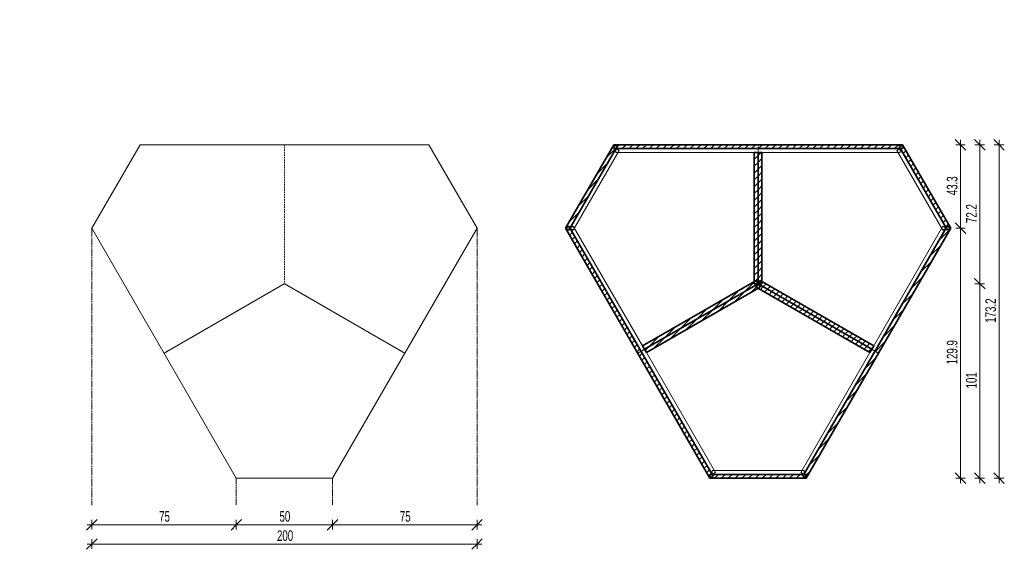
# Model space of a CAD drawing. Header units: centimetres. Extents: x 26261 to 28617, y -5505 to 11908.
# Tile 3 of 3: x 26535 to 27046, y 11633 to 11908. Entities that reach past the tile are written whole.
import ezdxf

# ---------------------------------------------------------------- set-up
doc = ezdxf.new("R2010")
doc.units = ezdxf.units.CM
for name, pattern in [('Dash 1mm', [0.2, 0.1, -0.1]), ('Dash 2mm', [0.4, 0.2, -0.2]), ('Hidden', [0.714375, 0.47625, -0.238125])]:
    doc.linetypes.add(name, pattern=pattern)
for name, color, linetype, lineweight in [('A-ANNO-DIMS', 211, 'Continuous', 9), ('A-ANNO-DIMS-25', 211, 'Continuous', 9), ('A-DETL', 90, 'Continuous', 18), ('A-DETL-HDLN', 90, 'Hidden', 18), ('A-GENM', 13, 'Continuous', 18), ('A-GENM-HDLN', 13, 'Dash 1mm', 18)]:
    doc.layers.add(name, color=color, linetype=linetype, lineweight=lineweight)
doc.styles.add('Arial Narrow', font='ARIALN.TTF', dxfattribs={"width": 0.8, "height": 5.5})
doc.dimstyles.new('2_2mm-Centymetry-Weryfikacja', dxfattribs={"dimscale": 30.48, "dimtxt": 5.62887, "dimasz": 0.180446, "dimexe": 0.082021, "dimexo": 0.0625, "dimgap": 0, "dimtad": 1, "dimdec": 1, "dimrnd": 0.1, "dimdsep": 46, "dimtxsty": 'Arial Narrow', "dimblk1": 'OBLIQUE', "dimblk2": 'OBLIQUE', "dimsah": 1, "dimcen": 0.09, "dimdle": 0.082021, "dimazin": 2, "dimtfac": 1, "dimtdec": 4, "dimtix": 1, "dimtmove": 0, "dimatfit": 3, "dimfxl": 0.082021, "dimfxlon": 1, "dimtvp": 1, "dimtolj": 1, "dimtzin": 0, "dimarcsym": 2})
pattern_1 = [(345, (-23389.238, 16970.195), (0.64704761, 2.41481457), [])]

# ---------------------------------------------------------------- blocks, each defined once
blk = doc.blocks.new('FURN_Lawa - E25-S-14_SiedziskoHol-V1-E25-S-15')
at = {"layer": 'A-GENM'}
for p, q in [((-25, 101.04), (-100, -28.87)), ((25, 101.04), (-25, 101.04)), ((100, -28.87), (25, 101.04)), ((-100, -28.87), (-75, -72.17)), ((75, -72.17), (100, -28.87)), ((-75, -72.17), (75, -72.17))]:
    blk.add_line(p, q, dxfattribs=at)
at = {"layer": 'A-GENM-HDLN'}
for p, q in [((0, 0), (-62.5, 36.08)), ((0, 0), (62.5, 36.08)), ((0, -72.17), (0, 0))]:
    blk.add_line(p, q, dxfattribs=at)
blk = doc.blocks.new('FURN_Lawa - E25-S-14_SiedziskoHol-5853294-E25-S-15-2')
at = {"layer": 'A-GENM'}
h = blk.add_hatch(dxfattribs=at)
h.set_pattern_fill('FP_2', color=256, style=0, pattern_type=2)
h.set_pattern_definition(pattern_1)
h.paths.add_polyline_path([(-100, -28.87), (-98.27, -29.87), (-23.27, 100.04), (-25, 101.04)])
h = blk.add_hatch(dxfattribs=at)
h.set_pattern_fill('FP_2', color=256, style=0, pattern_type=2)
h.set_pattern_definition(pattern_1)
h.paths.add_polyline_path([(-25, 101.04), (-23.27, 100.04), (-23.85, 99.04), (25, 99.04), (25, 101.04), (-23.85, 101.04)])
h = blk.add_hatch(dxfattribs=at)
h.set_pattern_fill('FP_2', color=256, style=0, pattern_type=2)
h.set_pattern_definition(pattern_1)
h.paths.add_polyline_path([(47.69, 57.74), (97.69, -28.87), (98.27, -27.87), (100, -28.87), (25, 101.04), (25, 99.04), (23.85, 99.04), (24.71, 97.54)])
h = blk.add_hatch(dxfattribs=at)
h.set_pattern_fill('FP_2', color=256, style=0, pattern_type=2)
h.set_pattern_definition(pattern_1)
h.paths.add_polyline_path([(-59.04, 34.08), (0, 0), (1, 1.73), (-58.04, 35.82)])
h = blk.add_hatch(dxfattribs=at)
h.set_pattern_fill('FP_2', color=256, style=0, pattern_type=2)
h.set_pattern_definition(pattern_1)
h.paths.add_polyline_path([(0, 0), (59.04, 34.08), (58.04, 35.82), (0, 2.31), (1, 1.73), (0, 0)])
h = blk.add_hatch(dxfattribs=at)
h.set_pattern_fill('FP_2', color=256, style=0, pattern_type=2)
h.set_pattern_definition(pattern_1)
h.paths.add_polyline_path([(0, 0), (2, 0), (2, -1.15), (60.04, 32.35), (59.04, 34.08), (0, 0)])
h = blk.add_hatch(dxfattribs=at)
h.set_pattern_fill('FP_2', color=256, style=0, pattern_type=2)
h.set_pattern_definition(pattern_1)
h.paths.add_polyline_path([(-2, -68.17), (0, -68.17), (0, 0), (-2, 0), (-2, -28.02)])
h = blk.add_hatch(dxfattribs=at)
h.set_pattern_fill('FP_2', color=256, style=0, pattern_type=2)
h.set_pattern_definition(pattern_1)
h.paths.add_polyline_path([(0, -68.17), (2, -68.17), (2, 0), (0, 0), (0, -26.87)])
h = blk.add_hatch(dxfattribs=at)
h.set_pattern_fill('FP_2', color=256, style=0, pattern_type=2)
h.set_pattern_definition(pattern_1)
h.paths.add_polyline_path([(-87, -51.38), (-75, -72.17), (-75, -70.17), (-73.85, -70.17), (-97.69, -28.87), (-98.27, -29.87), (-100, -28.87), (-88, -49.65)])
h = blk.add_hatch(dxfattribs=at)
h.set_pattern_fill('FP_2', color=256, style=0, pattern_type=2)
h.set_pattern_definition(pattern_1)
h.paths.add_polyline_path([(75, -72.17), (100, -28.87), (98.27, -27.87), (73.85, -70.17), (75, -70.17)])
h = blk.add_hatch(dxfattribs=at)
h.set_pattern_fill('FP_2', color=256, style=0, pattern_type=2)
h.set_pattern_definition(pattern_1)
h.paths.add_polyline_path([(-75, -72.17), (75, -72.17), (75, -70.17), (-75, -70.17)])
at = {"layer": 'A-GENM-HDLN', "linetype": 'Continuous'}
h = blk.add_hatch(dxfattribs=at)
h.set_pattern_fill('FP_2', color=256, style=0, pattern_type=2)
h.set_pattern_definition(pattern_1)
h.paths.add_polyline_path([(-60.04, 32.35), (-2, -1.15), (-2, 0), (0, 0), (-59.04, 34.08)])
at = {"layer": 'A-GENM', "lineweight": 35}
for p, q in [((-25, 101.04), (-100, -28.87)), ((-98.27, -29.87), (-23.27, 100.04)), ((-23.27, 100.04), (-25, 101.04)), ((25, 101.04), (-25, 101.04)), ((-25, 101.04), (-25, 99.04)), ((-25, 99.04), (25, 99.04)), ((25, 101.04), (23.27, 100.04)), ((23.27, 100.04), (98.27, -29.87)), ((100, -28.87), (25, 101.04)), ((25, 99.04), (25, 101.04)), ((-58.04, 35.82), (-59.04, 34.08)), ((1, 1.73), (-58.04, 35.82)), ((58.04, 35.82), (-1, 1.73)), ((59.04, 34.08), (58.04, 35.82)), ((-59.04, 34.08), (-60.04, 32.35)), ((-60.04, 32.35), (-1, -1.73)), ((0, 0), (-59.04, 34.08)), ((-59.04, 34.08), (0, 0)), ((0, 0), (59.04, 34.08)), ((59.04, 34.08), (0, 0)), ((1, -1.73), (60.04, 32.35)), ((60.04, 32.35), (59.04, 34.08)), ((-2, 0), (-2, -68.17)), ((0, 0), (-2, 0)), ((-1, 1.73), (0, 0)), ((-1, -1.73), (0, 0)), ((0, 0), (1, 1.73)), ((0, -68.17), (0, 0)), ((2, 0), (0, 0)), ((2, -68.17), (2, 0)), ((0, 0), (1, -1.73)), ((0, 0), (0, -68.17)), ((-98.27, -27.87), (-100, -28.87)), ((-100, -28.87), (-75, -72.17)), ((-100, -28.87), (-98.27, -29.87)), ((-73.27, -71.17), (-98.27, -27.87)), ((98.27, -27.87), (73.27, -71.17)), ((75, -72.17), (100, -28.87)), ((100, -28.87), (98.27, -27.87)), ((98.27, -29.87), (100, -28.87)), ((75, -70.17), (-75, -70.17)), ((-75, -70.17), (-75, -72.17)), ((-75, -72.17), (-73.27, -71.17)), ((-2, -68.17), (0, -68.17)), ((0, -68.17), (2, -68.17)), ((73.27, -71.17), (75, -72.17)), ((75, -72.17), (75, -70.17)), ((-75, -72.17), (75, -72.17))]:
    blk.add_line(p, q, dxfattribs=at)
at = {"layer": 'A-GENM'}
for p, q in [((-58.04, 35.82), (-22.11, 98.04)), ((-22.11, 98.04), (-23.85, 99.04)), ((-23.85, 99.04), (-23.85, 97.04)), ((23.85, 99.04), (22.11, 98.04)), ((22.11, 98.04), (58.04, 35.82)), ((23.85, 97.04), (23.85, 99.04)), ((-23.85, 97.04), (23.85, 97.04)), ((-95.96, -29.87), (-60.04, 32.35)), ((60.04, 32.35), (95.96, -29.87)), ((-95.96, -27.87), (-97.69, -28.87)), ((-97.69, -28.87), (-95.96, -29.87)), ((-72.11, -69.17), (-95.96, -27.87)), ((95.96, -27.87), (72.11, -69.17)), ((97.69, -28.87), (95.96, -27.87)), ((95.96, -29.87), (97.69, -28.87)), ((-2, -68.17), (-73.85, -68.17)), ((-73.85, -68.17), (-73.85, -70.17)), ((-73.85, -70.17), (-72.11, -69.17)), ((73.85, -68.17), (2, -68.17)), ((72.11, -69.17), (73.85, -70.17)), ((73.85, -70.17), (73.85, -68.17))]:
    blk.add_line(p, q, dxfattribs=at)
at = {"layer": 'A-GENM-HDLN'}
for p, q in [((0, 0), (-62.5, 36.08)), ((0, 0), (62.5, 36.08)), ((0, -72.17), (0, 0))]:
    blk.add_line(p, q, dxfattribs=at)
blk = doc.blocks.new('DIMBLOCK5-E25-S-15')
at = {"layer": 'A-ANNO-DIMS-25', "lineweight": 18}
for p, q in [((26572.47, 11645.37), (26575.22, 11648.12)), ((26647.47, 11645.37), (26650.22, 11648.12)), ((26572.47, 11645.37), (26569.72, 11642.62)), ((26647.47, 11645.37), (26644.72, 11642.62))]:
    blk.add_line(p, q, dxfattribs=at)
at = {"layer": 'A-ANNO-DIMS-25'}
for p, q in [((26569.97, 11645.37), (26647.47, 11645.37)), ((26572.47, 11645.37), (26572.47, 11647.87)), ((26572.47, 11645.37), (26572.47, 11642.87)), ((26647.47, 11645.37), (26647.47, 11647.87)), ((26647.47, 11645.37), (26647.47, 11642.87))]:
    blk.add_line(p, q, dxfattribs=at)
at = {"layer": 'A-ANNO-DIMS-25', "color": 0, "insert": (26607.38, 11652.48), "char_height": 5.5, "width": 6.2186, "attachment_point": 1, "line_spacing_factor": 0.974696, "style": 'Arial Narrow'}
blk.add_mtext('75', dxfattribs=at)
blk = doc.blocks.new('_Oblique')
at = {"color": 0, "linetype": 'ByBlock', "lineweight": -2}
blk.add_line((-0.5, -0.5), (0.5, 0.5), dxfattribs=at)
blk = doc.blocks.new('DIMBLOCK6-E25-S-15')
at = {"layer": 'A-ANNO-DIMS-25', "lineweight": 18}
for p, q in [((26647.47, 11645.37), (26650.22, 11648.12)), ((26697.47, 11645.37), (26700.22, 11648.12)), ((26647.47, 11645.37), (26644.72, 11642.62)), ((26697.47, 11645.37), (26694.72, 11642.62))]:
    blk.add_line(p, q, dxfattribs=at)
at = {"layer": 'A-ANNO-DIMS-25'}
for p, q in [((26647.47, 11645.37), (26647.47, 11647.87)), ((26647.47, 11645.37), (26697.47, 11645.37)), ((26647.47, 11645.37), (26647.47, 11642.87)), ((26697.47, 11645.37), (26697.47, 11647.87)), ((26697.47, 11645.37), (26697.47, 11642.87))]:
    blk.add_line(p, q, dxfattribs=at)
at = {"layer": 'A-ANNO-DIMS-25', "color": 0, "insert": (26669.88, 11652.48), "char_height": 5.5, "width": 6.2186, "attachment_point": 1, "line_spacing_factor": 0.974696, "style": 'Arial Narrow'}
blk.add_mtext('50', dxfattribs=at)
blk = doc.blocks.new('DIMBLOCK7-E25-S-15')
at = {"layer": 'A-ANNO-DIMS-25', "lineweight": 18}
for p, q in [((26697.47, 11645.37), (26700.22, 11648.12)), ((26772.47, 11645.37), (26775.22, 11648.12)), ((26697.47, 11645.37), (26694.72, 11642.62)), ((26772.47, 11645.37), (26769.72, 11642.62))]:
    blk.add_line(p, q, dxfattribs=at)
at = {"layer": 'A-ANNO-DIMS-25'}
for p, q in [((26697.47, 11645.37), (26697.47, 11647.87)), ((26697.47, 11645.37), (26774.97, 11645.37)), ((26697.47, 11645.37), (26697.47, 11642.87)), ((26772.47, 11645.37), (26772.47, 11647.87)), ((26772.47, 11645.37), (26772.47, 11642.87))]:
    blk.add_line(p, q, dxfattribs=at)
at = {"layer": 'A-ANNO-DIMS-25', "color": 0, "insert": (26732.38, 11652.48), "char_height": 5.5, "width": 6.2186, "attachment_point": 1, "line_spacing_factor": 0.974696, "style": 'Arial Narrow'}
blk.add_mtext('75', dxfattribs=at)
blk = doc.blocks.new('DIMBLOCK8-E25-S-15')
at = {"layer": 'A-ANNO-DIMS-25', "lineweight": 18}
for p, q in [((26572.47, 11635.37), (26575.22, 11638.12)), ((26772.47, 11635.37), (26775.22, 11638.12)), ((26572.47, 11635.37), (26569.72, 11632.62)), ((26772.47, 11635.37), (26769.72, 11632.62))]:
    blk.add_line(p, q, dxfattribs=at)
at = {"layer": 'A-ANNO-DIMS-25'}
for p, q in [((26569.97, 11635.37), (26774.97, 11635.37)), ((26572.47, 11635.37), (26572.47, 11637.87)), ((26572.47, 11635.37), (26572.47, 11632.87)), ((26772.47, 11635.37), (26772.47, 11637.87)), ((26772.47, 11635.37), (26772.47, 11632.87))]:
    blk.add_line(p, q, dxfattribs=at)
at = {"layer": 'A-ANNO-DIMS-25', "color": 0, "insert": (26668.58, 11642.48), "char_height": 5.5, "width": 9.3278, "attachment_point": 1, "line_spacing_factor": 0.974696, "style": 'Arial Narrow'}
blk.add_mtext('200', dxfattribs=at)
blk = doc.blocks.new('DIMBLOCK9-E25-S-15-2')
at = {"layer": 'A-ANNO-DIMS-25', "lineweight": 18}
for p, q in [((27033.55, 11770.58), (27030.8, 11773.33)), ((27033.55, 11770.58), (27036.3, 11767.83)), ((27033.55, 11669.54), (27030.8, 11672.29)), ((27033.55, 11669.54), (27036.3, 11666.79))]:
    blk.add_line(p, q, dxfattribs=at)
at = {"layer": 'A-ANNO-DIMS-25'}
for p, q in [((27033.55, 11770.58), (27031.05, 11770.58)), ((27033.55, 11667.04), (27033.55, 11770.58)), ((27033.55, 11770.58), (27036.05, 11770.58)), ((27033.55, 11669.54), (27031.05, 11669.54)), ((27033.55, 11669.54), (27036.05, 11669.54))]:
    blk.add_line(p, q, dxfattribs=at)
at = {"layer": 'A-ANNO-DIMS-25', "color": 0, "insert": (27026.44, 11716.17), "char_height": 5.5, "width": 9.3278, "attachment_point": 1, "rotation": 90, "line_spacing_factor": 0.974696, "style": 'Arial Narrow'}
blk.add_mtext('101', dxfattribs=at)
blk = doc.blocks.new('DIMBLOCK10-E25-S-15-2')
at = {"layer": 'A-ANNO-DIMS-25', "lineweight": 18}
for p, q in [((27033.55, 11842.75), (27030.8, 11845.5)), ((27033.55, 11842.75), (27036.3, 11840)), ((27033.55, 11770.58), (27030.8, 11773.33)), ((27033.55, 11770.58), (27036.3, 11767.83))]:
    blk.add_line(p, q, dxfattribs=at)
at = {"layer": 'A-ANNO-DIMS-25'}
for p, q in [((27033.55, 11842.75), (27031.05, 11842.75)), ((27033.55, 11770.58), (27033.55, 11845.25)), ((27033.55, 11842.75), (27036.05, 11842.75)), ((27033.55, 11770.58), (27031.05, 11770.58)), ((27033.55, 11770.58), (27036.05, 11770.58))]:
    blk.add_line(p, q, dxfattribs=at)
at = {"layer": 'A-ANNO-DIMS-25', "color": 0, "insert": (27026.44, 11802.1), "char_height": 5.5, "width": 10.9361, "attachment_point": 1, "rotation": 90, "line_spacing_factor": 0.974696, "style": 'Arial Narrow'}
blk.add_mtext('72.2', dxfattribs=at)
blk = doc.blocks.new('DIMBLOCK11-E25-S-15-2')
at = {"layer": 'A-ANNO-DIMS-25', "lineweight": 18}
for p, q in [((27043.55, 11842.75), (27040.8, 11845.5)), ((27043.55, 11842.75), (27046.3, 11840)), ((27043.55, 11669.54), (27040.8, 11672.29)), ((27043.55, 11669.54), (27046.3, 11666.79))]:
    blk.add_line(p, q, dxfattribs=at)
at = {"layer": 'A-ANNO-DIMS-25'}
for p, q in [((27043.55, 11842.75), (27041.05, 11842.75)), ((27043.55, 11845.25), (27043.55, 11667.04)), ((27043.55, 11842.75), (27046.05, 11842.75)), ((27043.55, 11669.54), (27041.05, 11669.54)), ((27043.55, 11669.54), (27046.05, 11669.54))]:
    blk.add_line(p, q, dxfattribs=at)
at = {"layer": 'A-ANNO-DIMS-25', "color": 0, "insert": (27036.44, 11750.29), "char_height": 5.5, "width": 14.0454, "attachment_point": 1, "rotation": 90, "line_spacing_factor": 0.974696, "style": 'Arial Narrow'}
blk.add_mtext('173.2', dxfattribs=at)
blk = doc.blocks.new('DIMBLOCK12-E25-S-15-2')
at = {"layer": 'A-ANNO-DIMS-25', "lineweight": 18}
for p, q in [((27023.55, 11842.75), (27020.8, 11845.5)), ((27023.55, 11842.75), (27026.3, 11840)), ((27023.55, 11799.44), (27020.8, 11802.19)), ((27023.55, 11799.44), (27026.3, 11796.69))]:
    blk.add_line(p, q, dxfattribs=at)
at = {"layer": 'A-ANNO-DIMS-25'}
for p, q in [((27023.55, 11842.75), (27021.05, 11842.75)), ((27023.55, 11845.25), (27023.55, 11799.44)), ((27023.55, 11842.75), (27026.05, 11842.75)), ((27023.55, 11799.44), (27021.05, 11799.44)), ((27023.55, 11799.44), (27026.05, 11799.44))]:
    blk.add_line(p, q, dxfattribs=at)
at = {"layer": 'A-ANNO-DIMS-25', "color": 0, "insert": (27016.44, 11816.54), "char_height": 5.5, "width": 10.9361, "attachment_point": 1, "rotation": 90, "line_spacing_factor": 0.974696, "style": 'Arial Narrow'}
blk.add_mtext('43.3', dxfattribs=at)
blk = doc.blocks.new('DIMBLOCK13-E25-S-15-2')
at = {"layer": 'A-ANNO-DIMS-25', "lineweight": 18}
for p, q in [((27023.55, 11799.44), (27020.8, 11802.19)), ((27023.55, 11799.44), (27026.3, 11796.69)), ((27023.55, 11669.54), (27020.8, 11672.29)), ((27023.55, 11669.54), (27026.3, 11666.79))]:
    blk.add_line(p, q, dxfattribs=at)
at = {"layer": 'A-ANNO-DIMS-25'}
for p, q in [((27023.55, 11799.44), (27021.05, 11799.44)), ((27023.55, 11799.44), (27023.55, 11667.04)), ((27023.55, 11799.44), (27026.05, 11799.44)), ((27023.55, 11669.54), (27021.05, 11669.54)), ((27023.55, 11669.54), (27026.05, 11669.54))]:
    blk.add_line(p, q, dxfattribs=at)
at = {"layer": 'A-ANNO-DIMS-25', "color": 0, "insert": (27016.44, 11728.64), "char_height": 5.5, "width": 14.0454, "attachment_point": 1, "rotation": 90, "line_spacing_factor": 0.974696, "style": 'Arial Narrow'}
blk.add_mtext('129.9', dxfattribs=at)

msp = doc.modelspace()

# ---------------------------------------------------------------- linework, layer by layer
at = {"layer": 'A-DETL', "linetype": 'Dash 2mm'}
for p, q in [((26647.47, 11669.54), (26647.47, 11655.54)), ((26697.47, 11669.54), (26697.47, 11655.54))]:
    msp.add_line(p, q, dxfattribs=at)
at = {"layer": 'A-DETL-HDLN'}
for p, q in [((26572.47, 11799.44), (26572.47, 11655.54)), ((26772.47, 11799.44), (26772.47, 11655.54))]:
    msp.add_line(p, q, dxfattribs=at)

# ---------------------------------------------------------------- block references
at = {"layer": 'A-GENM', "rotation": 59.99999999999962}
for name, p in [('FURN_Lawa - E25-S-14_SiedziskoHol-V1-E25-S-15', (26672.47, 11770.58)), ('FURN_Lawa - E25-S-14_SiedziskoHol-5853294-E25-S-15-2', (26918.44, 11770.58))]:
    msp.add_blockref(name, p, dxfattribs=at)

# ---------------------------------------------------------------- dimensions: what is measured, and where the dimension line sits
at = {"layer": 'A-ANNO-DIMS'}
for base, p1, p2, override, picture, middle in [((27023.55, 11799.44), (27021.05, 11842.75), (27021.05, 11799.44), {"dimpost": '<>', "dimfxl": 43.30127}, 'DIMBLOCK12-E25-S-15-2', (27020.74, 11821.09)), ((27033.55, 11842.75), (27031.05, 11770.58), (27031.05, 11842.75), {"dimpost": '<>', "dimfxl": 72.169267}, 'DIMBLOCK10-E25-S-15-2', (27030.79, 11806.66)), ((27043.55, 11669.54), (27041.05, 11842.75), (27041.05, 11669.54), {"dimpost": '<>', "dimfxl": 173.205081}, 'DIMBLOCK11-E25-S-15-2', (27040.74, 11756.14)), ((27023.55, 11669.54), (27021.05, 11799.44), (27021.05, 11669.54), {"dimpost": '<>', "dimfxl": 129.903811}, 'DIMBLOCK13-E25-S-15-2', (27020.74, 11734.49)), ((27033.55, 11770.58), (27031.05, 11669.54), (27031.05, 11770.58), {"dimpost": '<>', "dimfxl": 101.035814}, 'DIMBLOCK9-E25-S-15-2', (27030.74, 11720.06))]:
    dim = msp.add_linear_dim(base=base, p1=p1, p2=p2, angle=90, dimstyle='2_2mm-Centymetry-Weryfikacja', override=override, dxfattribs=at)
    dim.commit()
    dim.dimension.update_dxf_attribs({"geometry": picture, "text_midpoint": middle})
for base, p1, p2, override, picture, middle in [((26647.47, 11645.37), (26572.47, 11647.87), (26647.47, 11647.87), {"dimpost": '<>', "dimfxl": 75}, 'DIMBLOCK5-E25-S-15', (26609.97, 11648.16)), ((26697.47, 11645.37), (26647.47, 11647.87), (26697.47, 11647.87), {"dimpost": '<>', "dimfxl": 50}, 'DIMBLOCK6-E25-S-15', (26672.47, 11648.18)), ((26772.47, 11645.37), (26697.47, 11647.87), (26772.47, 11647.87), {"dimpost": '<>', "dimfxl": 75}, 'DIMBLOCK7-E25-S-15', (26734.97, 11648.16)), ((26772.47, 11635.37), (26572.47, 11637.87), (26772.47, 11637.87), {"dimpost": '<>', "dimfxl": 200}, 'DIMBLOCK8-E25-S-15', (26672.47, 11638.18))]:
    dim = msp.add_linear_dim(base=base, p1=p1, p2=p2, dimstyle='2_2mm-Centymetry-Weryfikacja', override=override, dxfattribs=at)
    dim.commit()
    dim.dimension.update_dxf_attribs({"geometry": picture, "text_midpoint": middle})

doc.saveas('drawing.dxf')
